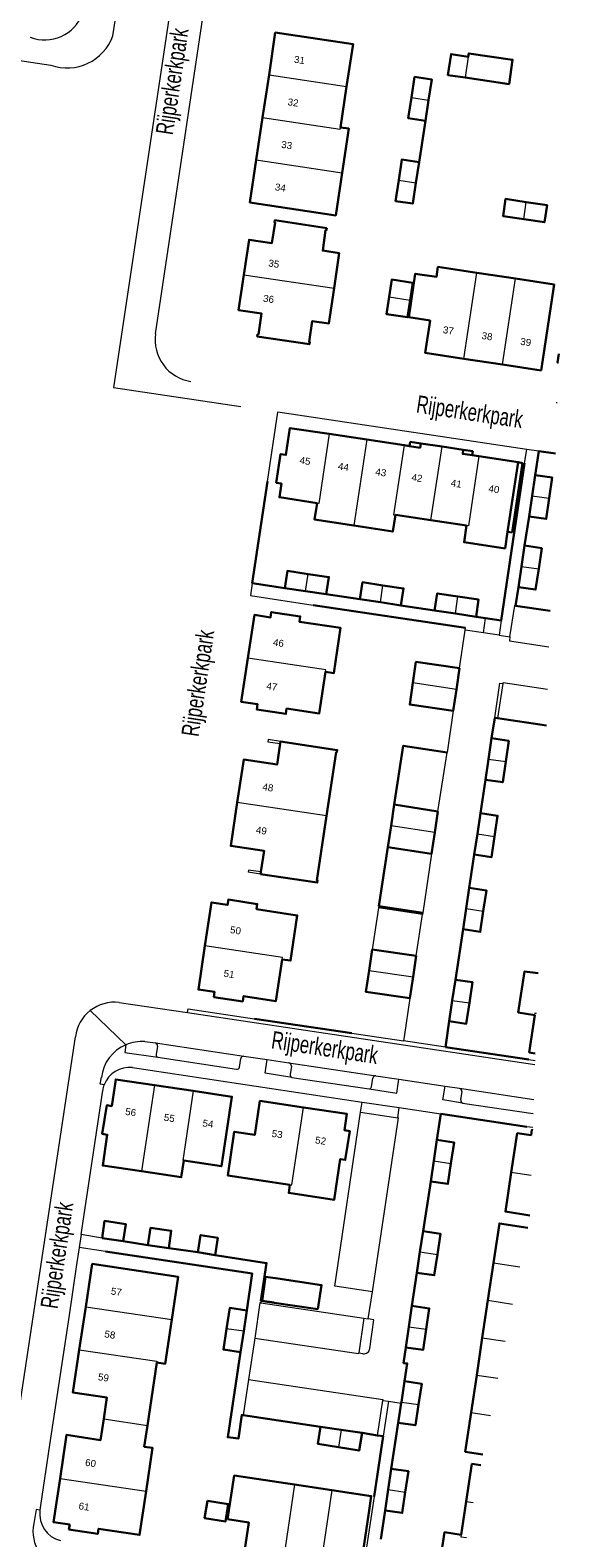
# Model space of a CAD drawing. Header units: metres. Extents: x 120324 to 133000, y 395500 to 402438.
# Tile 48 of 95: x 126424 to 126500, y 399653 to 399868. Entities that reach past the tile are written whole.
import ezdxf

# ---------------------------------------------------------------- set-up
doc = ezdxf.new("R2010")
doc.units = ezdxf.units.M
doc.linetypes.add('DGN2', pattern=[101.410184, 50.705092, -50.705092])
for name, color, linetype, lineweight, true_color in [('gg-afsc-erfafscheiding', 7, 'Continuous', 0, 0x00ff32), ('gg-afsc-hekwerk', 7, 'Continuous', 30, 0x00d228), ('gg-afsc-muur', 7, 'Continuous', 13, 0xffc800), ('gg-bbg-tussenscheiding', 7, 'Continuous', 0, 0x967800), ('gt-grn-weggrens', 7, 'Continuous', 0, 0x787878)]:
    doc.layers.add(name, color=color, linetype=linetype, lineweight=lineweight, true_color=true_color)
for name, color, linetype, lineweight in [('gg-anno-huisnummerreeks BGT', 7, 'Continuous', 13), ('gg-anno-openbare ruimte label', 7, 'Continuous', 13), ('gg-bbg-bijgebouw', 1, 'Continuous', 30), ('gg-bbg-hoofdgebouw', 1, 'Continuous', 30), ('gg-bbg-onder overbouw', 1, 'Continuous', 30), ('gg-bbg-pand overbouw', 1, 'DGN2', 30), ('gg-knt-plantopografie kant verharding', 6, 'Continuous', 0), ('gg-knt-verharding', 7, 'Continuous', 0), ('gg-knt-verharding nz', 7, 'DGN2', 0), ('gt-symb-lichtmast', 7, 'Continuous', 0)]:
    doc.layers.add(name, color=color, linetype=linetype, lineweight=lineweight)
doc.styles.add('StyleArial', font='arial.ttf')

msp = doc.modelspace()

# ---------------------------------------------------------------- linework, layer by layer
at = {"layer": 'gg-afsc-erfafscheiding'}
for p, q in [((126458.21, 399803.79), (126459.71, 399813.66)), ((126474.12, 399743.08), (126474.1, 399742.84)), ((126471.52, 399713.66), (126471.75, 399715.1)), ((126471.99, 399684.23), (126472.59, 399684.15))]:
    msp.add_line(p, q, dxfattribs=at)
at = {"layer": 'gg-afsc-hekwerk'}
for p, q in [((126480.78, 399855.3), (126479.87, 399849.39)), ((126496.47, 399804.69), (126496.97, 399808.11)), ((126499.37, 399807.75), (126496.97, 399808.11)), ((126494.95, 399806.41), (126491.62, 399783.92)), ((126456.03, 399789.24), (126458.21, 399803.79)), ((126495.59, 399798.79), (126494.96, 399794.61)), ((126460.69, 399788.55), (126456.03, 399789.24)), ((126494.07, 399788.69), (126493.66, 399786.03)), ((126486.5, 399782.86), (126464.73, 399786.08)), ((126471.39, 399786.94), (126466.61, 399787.66)), ((126482.1, 399785.34), (126477.28, 399786.07)), ((126493.66, 399786.03), (126498.62, 399785.29)), ((126489.38, 399784.25), (126488.02, 399784.45)), ((126491.62, 399783.92), (126489.38, 399784.25)), ((126490.23, 399767.08), (126490.68, 399770.01)), ((126490.68, 399770.01), (126491.1, 399769.94)), ((126491.1, 399769.94), (126498.07, 399768.91)), ((126489.38, 399761.16), (126488.65, 399756.4)), ((126475.41, 399751.51), (126474.12, 399743.08)), ((126487.76, 399750.47), (126487.05, 399745.71)), ((126474.12, 399743.08), (126480.4, 399742.15)), ((126486.16, 399739.8), (126485.08, 399732.59)), ((126456.35, 399727), (126470.28, 399724.95)), ((126484.16, 399726.67), (126483.65, 399722.94)), ((126483.65, 399722.94), (126495.54, 399721.18)), ((126482.41, 399709.72), (126482.99, 399713.44)), ((126482.99, 399713.44), (126495.27, 399711.59)), ((126480.45, 399696.68), (126481.54, 399703.78)), ((126437.59, 399695.24), (126441.12, 399694.69)), ((126444.12, 399694.26), (126448.27, 399693.65)), ((126478.86, 399686), (126479.57, 399690.74)), ((126457.28, 399686.7), (126459.15, 399686.45)), ((126454.73, 399670.39), (126465.81, 399668.72)), ((126475.89, 399662.73), (126476.9, 399669.31)), ((126471.72, 399667.85), (126473.95, 399667.5)), ((126474.75, 399667.37), (126473.47, 399658.77)), ((126473.95, 399667.5), (126474.75, 399667.37)), ((126474.39, 399652.65), (126475.02, 399656.77))]:
    msp.add_line(p, q, dxfattribs=at)
at = {"layer": 'gg-afsc-hekwerk', "flags": 128}
for points in [[(126476.33, 399757.61), (126477.62, 399766.01), (126483.88, 399765.05)], [(126435.07, 399693.77), (126456.04, 399690.61), (126455.26, 399685.33)], [(126450.72, 399693.26), (126458.08, 399692.12), (126457.28, 399686.7)], [(126477.8, 399675.25), (126478.18, 399677.77), (126477.66, 399677.82), (126477.98, 399680.06)], [(126454.36, 399679.39), (126452.53, 399667.22), (126454.05, 399667.03), (126454.54, 399670.41), (126454.73, 399670.39)]]:
    msp.add_lwpolyline(points, dxfattribs=at)
at = {"layer": 'gg-afsc-muur'}
msp.add_line((126457.23, 399747.68), (126455.44, 399747.95), dxfattribs=at)
msp.add_line((126457.23, 399747.68), (126455.44, 399747.95), dxfattribs=at)
at = {"layer": 'gg-afsc-muur', "flags": 128}
for points in [[(126460.08, 399766.63), (126458.29, 399766.91), (126458.24, 399766.59), (126460.03, 399766.32)], [(126460.08, 399766.63), (126458.29, 399766.91), (126458.24, 399766.59), (126460.03, 399766.32)], [(126457.27, 399747.99), (126455.49, 399748.26), (126455.44, 399747.95)], [(126457.27, 399747.99), (126455.49, 399748.26), (126455.44, 399747.95)]]:
    msp.add_lwpolyline(points, dxfattribs=at)
at = {"layer": 'gg-bbg-bijgebouw'}
for p, q in [((126480.78, 399855.3), (126481.23, 399858.26)), ((126479.87, 399849.39), (126479.42, 399846.43)), ((126478.6, 399829.68), (126478.97, 399832.14)), ((126496.47, 399804.69), (126496.03, 399801.74)), ((126496.03, 399801.74), (126495.59, 399798.79)), ((126494.96, 399794.61), (126494.51, 399791.65)), ((126494.51, 399791.65), (126494.07, 399788.69)), ((126460.69, 399788.55), (126463.65, 399788.11)), ((126463.65, 399788.11), (126466.61, 399787.66)), ((126471.39, 399786.94), (126474.34, 399786.51)), ((126474.34, 399786.51), (126477.28, 399786.07)), ((126485.06, 399784.9), (126482.1, 399785.34)), ((126488.02, 399784.45), (126485.06, 399784.9)), ((126485.22, 399774.06), (126485.66, 399777.09)), ((126484.77, 399771.01), (126485.22, 399774.06)), ((126490.23, 399767.08), (126489.8, 399764.12)), ((126489.8, 399764.12), (126489.38, 399761.16)), ((126475.88, 399754.57), (126476.33, 399757.61)), ((126476.33, 399757.61), (126482.57, 399756.63)), ((126482.57, 399756.63), (126482.13, 399753.61)), ((126488.65, 399756.4), (126488.21, 399753.43)), ((126475.88, 399754.57), (126475.41, 399751.51)), ((126481.66, 399750.56), (126482.13, 399753.61)), ((126488.21, 399753.43), (126487.76, 399750.47)), ((126475.41, 399751.51), (126481.66, 399750.56)), ((126487.05, 399745.71), (126486.6, 399742.76)), ((126486.6, 399742.76), (126486.16, 399739.8)), ((126473.17, 399736.93), (126472.73, 399733.93)), ((126479.47, 399736.01), (126473.17, 399736.93)), ((126479.01, 399732.99), (126479.47, 399736.01)), ((126479.01, 399732.99), (126478.54, 399729.94)), ((126485.08, 399732.59), (126484.62, 399729.63)), ((126484.62, 399729.63), (126484.16, 399726.67)), ((126482.41, 399709.72), (126481.97, 399706.73)), ((126481.54, 399703.78), (126481.97, 399706.73)), ((126437.59, 399695.24), (126434.59, 399695.69)), ((126480.45, 399696.68), (126480, 399693.71)), ((126444.12, 399694.26), (126441.12, 399694.69)), ((126448.27, 399693.65), (126450.72, 399693.26)), ((126479.57, 399690.74), (126480, 399693.71)), ((126454.81, 399682.36), (126455.26, 399685.33)), ((126459.15, 399686.45), (126459.15, 399686.47)), ((126465.42, 399685.51), (126459.15, 399686.45)), ((126478.86, 399686), (126478.42, 399683.02)), ((126454.81, 399682.36), (126454.36, 399679.39)), ((126477.98, 399680.06), (126478.42, 399683.02)), ((126477.8, 399675.25), (126477.35, 399672.26)), ((126476.9, 399669.31), (126477.32, 399672.09)), ((126477.32, 399672.09), (126477.35, 399672.26)), ((126465.81, 399668.72), (126468.76, 399668.29)), ((126468.76, 399668.29), (126471.72, 399667.85)), ((126475.45, 399659.74), (126475.89, 399662.73)), ((126475.02, 399656.77), (126475.45, 399659.74))]:
    msp.add_line(p, q, dxfattribs=at)
at = {"layer": 'gg-bbg-bijgebouw', "flags": 128}
for points in [[(126486.45, 399861.47), (126484, 399861.84), (126484.44, 399864.83), (126486.9, 399864.45)], [(126486.9, 399864.45), (126486.98, 399864.92), (126493.24, 399864.02), (126492.73, 399860.55), (126486.45, 399861.47)], [(126481.23, 399858.26), (126481.69, 399861.21), (126479.24, 399861.58), (126478.78, 399858.63)], [(126478.78, 399858.63), (126478.33, 399855.67), (126480.78, 399855.3)], [(126476.97, 399846.8), (126477.41, 399849.76), (126479.87, 399849.39)], [(126479.42, 399846.43), (126478.97, 399843.47), (126476.52, 399843.84), (126476.97, 399846.8)], [(126494.84, 399841.25), (126491.88, 399841.7), (126492.25, 399844.15), (126495.2, 399843.7)], [(126495.2, 399843.7), (126498.16, 399843.26), (126497.79, 399840.81), (126494.84, 399841.25)], [(126478.97, 399832.14), (126475.96, 399832.61), (126475.59, 399830.15)], [(126475.59, 399830.15), (126475.22, 399827.7), (126478.23, 399827.23), (126478.6, 399829.68)], [(126499.81, 399820.75), (126499.67, 399820.77), (126499.85, 399822.02)], [(126498.48, 399801.38), (126498.92, 399804.33), (126496.47, 399804.69)], [(126495.59, 399798.79), (126498.04, 399798.43), (126498.48, 399801.38)], [(126496.97, 399791.28), (126497.41, 399794.24), (126494.96, 399794.61)], [(126460.69, 399788.55), (126461.06, 399791), (126464.02, 399790.55)], [(126464.02, 399790.55), (126466.98, 399790.11), (126466.61, 399787.66)], [(126494.07, 399788.69), (126496.52, 399788.32), (126496.97, 399791.28)], [(126471.39, 399786.94), (126471.77, 399789.37), (126474.72, 399788.93)], [(126474.72, 399788.93), (126477.67, 399788.5), (126477.28, 399786.07)], [(126482.1, 399785.34), (126482.47, 399787.78), (126485.43, 399787.34)], [(126485.43, 399787.34), (126488.39, 399786.9), (126488.02, 399784.45)], [(126485.66, 399777.09), (126479.42, 399778), (126478.98, 399775)], [(126478.98, 399775), (126478.54, 399771.91), (126484.77, 399771.01)], [(126492.26, 399763.76), (126492.68, 399766.72), (126490.23, 399767.08)], [(126489.38, 399761.16), (126491.83, 399760.8), (126492.26, 399763.76)], [(126490.66, 399753.06), (126491.1, 399756.03), (126488.65, 399756.4)], [(126487.76, 399750.47), (126490.22, 399750.1), (126490.66, 399753.06)], [(126489.05, 399742.39), (126489.5, 399745.34), (126487.05, 399745.71)], [(126486.16, 399739.8), (126488.61, 399739.43), (126489.05, 399742.39)], [(126478.54, 399729.94), (126472.28, 399730.86), (126472.73, 399733.93)], [(126487.08, 399729.27), (126487.53, 399732.22), (126485.08, 399732.59)], [(126484.16, 399726.67), (126486.62, 399726.31), (126487.08, 399729.27)], [(126484.43, 399706.36), (126484.88, 399709.36), (126482.41, 399709.72)], [(126484.43, 399706.36), (126484, 399703.42), (126481.54, 399703.78)], [(126434.59, 399695.69), (126434.94, 399698.14), (126437.95, 399697.69), (126437.59, 399695.24)], [(126441.12, 399694.69), (126441.47, 399697.14), (126444.47, 399696.72), (126444.12, 399694.26)], [(126450.72, 399693.26), (126451.11, 399695.71), (126448.66, 399696.1), (126448.27, 399693.65)], [(126482.49, 399693.33), (126482.93, 399696.31), (126480.45, 399696.68)], [(126482.49, 399693.33), (126482.05, 399690.37), (126479.57, 399690.74)], [(126459.67, 399689.91), (126457.95, 399690.15), (126457.45, 399686.72), (126459.15, 399686.47)], [(126459.67, 399689.91), (126465.94, 399688.97), (126465.42, 399685.51)], [(126455.26, 399685.33), (126452.81, 399685.7), (126452.36, 399682.73)], [(126480.9, 399682.65), (126481.34, 399685.64), (126478.86, 399686)], [(126454.36, 399679.39), (126451.91, 399679.76), (126452.36, 399682.73)], [(126480.9, 399682.65), (126480.46, 399679.7), (126477.98, 399680.06)], [(126479.8, 399671.9), (126480.25, 399674.88), (126477.8, 399675.25)], [(126479.8, 399671.9), (126479.35, 399668.94), (126476.9, 399669.31)], [(126468.36, 399665.8), (126465.42, 399666.28), (126465.81, 399668.72)], [(126471.72, 399667.85), (126471.31, 399665.33), (126468.36, 399665.8)], [(126475.89, 399662.73), (126478.35, 399662.37), (126477.9, 399659.37)], [(126477.9, 399659.37), (126477.46, 399656.41), (126475.02, 399656.77)], [(126449.63, 399658.15), (126449.22, 399655.69), (126452.2, 399655.19), (126452.61, 399657.65), (126449.63, 399658.15)]]:
    msp.add_lwpolyline(points, dxfattribs=at)
at = {"layer": 'gg-bbg-hoofdgebouw'}
for p, q in [((126458.43, 399861.86), (126459.33, 399867.94)), ((126457.51, 399855.78), (126458.43, 399861.86)), ((126469.52, 399860.2), (126468.64, 399854.36)), ((126456.61, 399849.71), (126457.51, 399855.78)), ((126493.66, 399832.76), (126488.13, 399833.59)), ((126486.28, 399821.3), (126491.81, 399820.47)), ((126491.81, 399820.47), (126497.34, 399819.63)), ((126467.05, 399810.56), (126472.39, 399809.75)), ((126472.39, 399809.75), (126477.73, 399808.95)), ((126477.73, 399808.95), (126478.52, 399808.83)), ((126480.11, 399809.2), (126483.16, 399808.75)), ((126483.16, 399808.75), (126486.19, 399808.31)), ((126487.46, 399807.51), (126488.42, 399807.37)), ((126488.42, 399807.37), (126494.02, 399806.52)), ((126481.58, 399798.24), (126476.49, 399798.99)), ((126486.65, 399797.49), (126481.58, 399798.24)), ((126492.53, 399796.6), (126492.18, 399794.21)), ((126460.08, 399766.63), (126460.03, 399766.32)), ((126457.27, 399747.99), (126457.23, 399747.68)), ((126442.06, 399717.53), (126447.59, 399716.71)), ((126489.71, 399686.79), (126490.51, 399692.13)), ((126488.91, 399681.45), (126489.71, 399686.79)), ((126431.32, 399679.74), (126432.24, 399685.87)), ((126488.11, 399676.11), (126488.91, 399681.45)), ((126441.06, 399668.93), (126442.4, 399677.91)), ((126487.31, 399670.77), (126488.11, 399676.11)), ((126467.41, 399659.67), (126462.07, 399660.47)), ((126486.61, 399658.06), (126485.88, 399653.29))]:
    msp.add_line(p, q, dxfattribs=at)
at = {"layer": 'gg-bbg-hoofdgebouw', "flags": 128}
for points in [[(126459.33, 399867.94), (126470.44, 399866.27), (126469.52, 399860.2)], [(126468.64, 399854.36), (126469.82, 399854.2), (126468.87, 399847.87)], [(126468.87, 399847.87), (126467.96, 399841.78), (126455.7, 399843.63), (126456.61, 399849.71)], [(126454.84, 399833.28), (126455.59, 399838.31), (126458.85, 399837.82), (126459.3, 399840.77), (126459.21, 399840.79), (126459.24, 399841.1), (126466.69, 399839.98)], [(126466.69, 399839.98), (126466.64, 399839.66), (126466.52, 399839.68), (126466.1, 399836.75), (126468.46, 399836.38), (126467.72, 399831.37)], [(126467.72, 399831.37), (126466.98, 399826.35), (126464.61, 399826.7), (126464.15, 399823.72), (126464.26, 399823.7), (126464.21, 399823.39), (126456.76, 399824.5), (126456.8, 399824.81), (126456.92, 399824.79), (126457.37, 399827.77), (126454.09, 399828.25), (126454.84, 399833.28)], [(126488.13, 399833.59), (126482.58, 399834.43), (126482.38, 399833.01), (126479.34, 399833.46), (126478.43, 399827.24), (126481.45, 399826.76), (126480.75, 399822.13), (126486.28, 399821.3)], [(126497.34, 399819.63), (126499.17, 399831.93), (126493.66, 399832.76)], [(126459.44, 399803.58), (126460.09, 399807.69), (126460.84, 399807.58), (126461.41, 399811.41), (126467.05, 399810.56)], [(126465.29, 399800.68), (126459.91, 399801.51), (126460.2, 399803.47), (126459.44, 399803.58)], [(126470.54, 399797.47), (126464.95, 399798.32), (126465.29, 399800.68)], [(126476.49, 399798.99), (126476.12, 399796.62), (126470.54, 399797.47)], [(126492.18, 399794.21), (126486.31, 399795.1), (126486.65, 399797.49)], [(126455.41, 399778.53), (126456.34, 399784.71), (126458.65, 399784.36), (126458.76, 399785.12), (126462.9, 399784.49), (126462.79, 399783.72), (126468.64, 399782.87), (126467.7, 399776.4), (126466.5, 399776.57)], [(126466.5, 399776.57), (126465.6, 399770.63), (126460.95, 399771.34), (126460.84, 399770.57), (126456.68, 399771.21), (126456.79, 399771.94), (126454.47, 399772.28), (126455.41, 399778.53)], [(126460.03, 399766.32), (126459.58, 399763.32), (126454.83, 399764.04), (126453.9, 399757.91)], [(126460.08, 399766.63), (126468.18, 399765.41), (126468.13, 399765.11), (126468.03, 399765.12), (126466.66, 399756)], [(126453.9, 399757.91), (126452.97, 399751.72), (126457.73, 399751.01), (126457.27, 399747.99)], [(126466.66, 399756), (126465.27, 399746.79), (126465.38, 399746.77), (126465.33, 399746.46), (126457.23, 399747.68)], [(126460.32, 399735.5), (126461.51, 399735.33), (126462.46, 399741.78), (126456.65, 399742.68), (126456.76, 399743.39), (126452.62, 399744.03), (126452.51, 399743.29), (126450.2, 399743.64), (126449.28, 399737.45)], [(126449.28, 399737.45), (126448.35, 399731.18), (126450.66, 399730.86), (126450.55, 399730.11), (126454.67, 399729.49), (126454.79, 399730.25), (126459.42, 399729.54), (126460.32, 399735.5)], [(126496.88, 399733.51), (126494.96, 399733.79), (126494.06, 399727.92), (126496.4, 399727.55)], [(126496.4, 399727.55), (126495.62, 399722.2), (126496.49, 399722.07)], [(126442.06, 399717.53), (126436.53, 399718.36), (126435.95, 399714.55), (126435.23, 399714.67), (126434.59, 399710.58), (126435.32, 399710.44), (126434.67, 399706.05), (126440.23, 399705.22)], [(126446.25, 399706.76), (126451.63, 399705.95), (126453.12, 399715.88), (126447.59, 399716.71)], [(126461.42, 399703.3), (126452.54, 399704.63), (126453.47, 399710.87), (126456.4, 399710.42), (126457.13, 399715.28), (126463.34, 399714.35)], [(126463.34, 399714.35), (126469.57, 399713.41), (126469.22, 399711.09), (126469.96, 399710.97), (126469.33, 399706.86), (126468.61, 399706.97), (126467.74, 399701.13), (126461.25, 399702.13), (126461.42, 399703.3)], [(126496.12, 399711.11), (126495.99, 399711.13), (126495.88, 399710.39), (126493.9, 399710.67), (126493.06, 399705.06)], [(126440.23, 399705.22), (126445.89, 399704.37), (126446.25, 399706.76)], [(126493.06, 399705.06), (126492.22, 399699.46), (126495.71, 399698.93)], [(126490.51, 399692.13), (126491.36, 399697.78), (126495.4, 399697.16)], [(126432.24, 399685.87), (126433.16, 399691.99), (126445.43, 399690.15), (126444.53, 399684.03)], [(126444.53, 399684.03), (126443.59, 399677.73), (126442.4, 399677.91)], [(126431.32, 399679.74), (126430.4, 399673.61), (126435.26, 399672.89), (126434.81, 399669.86)], [(126428.56, 399661.34), (126429.48, 399667.56), (126434.36, 399666.83), (126434.81, 399669.86)], [(126487.31, 399670.77), (126486.47, 399665.16), (126488.99, 399664.78)], [(126441.06, 399668.93), (126440.6, 399665.88), (126441.79, 399665.71), (126440.86, 399659.51)], [(126488.69, 399663.22), (126487.43, 399663.41), (126486.61, 399658.06)], [(126428.56, 399661.34), (126427.63, 399655.12), (126429.95, 399654.78), (126429.84, 399654.03), (126433.96, 399653.42), (126434.07, 399654.15), (126439.93, 399653.27), (126440.86, 399659.51)], [(126462.07, 399660.47), (126453.46, 399661.75), (126452.52, 399655.53)], [(126467.41, 399659.67), (126473.04, 399658.82), (126472.71, 399656.45)], [(126465.58, 399647.38), (126471.23, 399646.53), (126472.71, 399656.45)], [(126452.52, 399655.53), (126455.54, 399655.07), (126454.63, 399649.02), (126460.24, 399648.18)], [(126485.88, 399653.29), (126483.52, 399653.66), (126482.72, 399648.33)]]:
    msp.add_lwpolyline(points, dxfattribs=at)
at = {"layer": 'gg-bbg-onder overbouw'}
msp.add_line((126494.02, 399806.52), (126492.53, 399796.6), dxfattribs=at)
at = {"layer": 'gg-bbg-onder overbouw', "flags": 128}
for points in [[(126478.52, 399808.83), (126480.02, 399808.6), (126480.11, 399809.2)], [(126486.19, 399808.31), (126486.11, 399807.72), (126487.46, 399807.51)]]:
    msp.add_lwpolyline(points, dxfattribs=at)
at = {"layer": 'gg-bbg-pand overbouw', "flags": 128}
for points in [[(126480.11, 399809.2), (126478.61, 399809.43), (126478.52, 399808.83)], [(126486.19, 399808.31), (126487.55, 399808.1), (126487.46, 399807.51)], [(126494.02, 399806.52), (126494.68, 399806.41), (126493.19, 399796.5), (126492.53, 399796.6)]]:
    msp.add_lwpolyline(points, dxfattribs=at)
at = {"layer": 'gg-bbg-tussenscheiding'}
for p, q in [((126486.9, 399864.45), (126486.45, 399861.47)), ((126458.43, 399861.86), (126469.52, 399860.2)), ((126478.78, 399858.63), (126481.23, 399858.26)), ((126456.61, 399849.71), (126468.87, 399847.87)), ((126476.97, 399846.8), (126479.42, 399846.43)), ((126494.84, 399841.25), (126495.2, 399843.7)), ((126454.84, 399833.28), (126467.72, 399831.37)), ((126486.28, 399821.3), (126488.13, 399833.59)), ((126491.81, 399820.47), (126493.66, 399832.76)), ((126475.59, 399830.15), (126478.6, 399829.68)), ((126472.39, 399809.75), (126470.54, 399797.47)), ((126481.58, 399798.24), (126483.16, 399808.75)), ((126496.03, 399801.74), (126498.48, 399801.38)), ((126463.65, 399788.11), (126464.02, 399790.55)), ((126494.51, 399791.65), (126496.97, 399791.28)), ((126474.34, 399786.51), (126474.72, 399788.93)), ((126485.06, 399784.9), (126485.43, 399787.34)), ((126485.22, 399774.06), (126478.98, 399775)), ((126489.8, 399764.12), (126492.26, 399763.76)), ((126466.66, 399756), (126453.9, 399757.91)), ((126482.13, 399753.61), (126475.88, 399754.57)), ((126488.21, 399753.43), (126490.66, 399753.06)), ((126486.6, 399742.76), (126489.05, 399742.39)), ((126472.73, 399733.93), (126479.01, 399732.99)), ((126484.62, 399729.63), (126487.08, 399729.27)), ((126442.06, 399717.53), (126440.23, 399705.22)), ((126481.97, 399706.73), (126484.43, 399706.36)), ((126495.9, 399704.64), (126493.06, 399705.06)), ((126480, 399693.71), (126482.49, 399693.33)), ((126490.51, 399692.13), (126494.29, 399691.56)), ((126489.71, 399686.79), (126493.24, 399686.26)), ((126432.24, 399685.87), (126444.53, 399684.03)), ((126454.81, 399682.36), (126452.36, 399682.73)), ((126478.42, 399683.02), (126480.9, 399682.65)), ((126488.91, 399681.45), (126492.2, 399680.95)), ((126488.11, 399676.11), (126491.15, 399675.65)), ((126477.35, 399672.26), (126479.8, 399671.9)), ((126434.81, 399669.86), (126441.06, 399668.93)), ((126487.31, 399670.77), (126490.1, 399670.35)), ((126468.76, 399668.29), (126468.36, 399665.8)), ((126428.56, 399661.34), (126440.86, 399659.51)), ((126462.07, 399660.47), (126460.24, 399648.18)), ((126467.41, 399659.67), (126465.58, 399647.38)), ((126475.45, 399659.74), (126477.9, 399659.37)), ((126486.61, 399658.06), (126487.63, 399657.9))]:
    msp.add_line(p, q, dxfattribs=at)
at = {"layer": 'gg-bbg-tussenscheiding', "flags": 128}
for points in [[(126457.51, 399855.78), (126468.61, 399854.12), (126468.64, 399854.36)], [(126467.05, 399810.56), (126465.56, 399800.64), (126465.29, 399800.68)], [(126477.73, 399808.95), (126476.24, 399799.03), (126476.49, 399798.99)], [(126488.42, 399807.37), (126486.93, 399797.45), (126486.65, 399797.49)], [(126466.5, 399776.57), (126466.55, 399776.86), (126455.41, 399778.53)], [(126460.32, 399735.5), (126460.37, 399735.79), (126449.28, 399737.45)], [(126496.4, 399727.55), (126496.45, 399727.86), (126496.68, 399727.82)], [(126447.59, 399716.71), (126446.11, 399706.78), (126446.25, 399706.76)], [(126461.42, 399703.3), (126461.67, 399703.27), (126463.34, 399714.35)], [(126431.32, 399679.74), (126442.42, 399678.09), (126442.4, 399677.91)], [(126485.88, 399653.29), (126485.84, 399653.02), (126486.64, 399652.9)]]:
    msp.add_lwpolyline(points, dxfattribs=at)
at = {"layer": 'gg-knt-plantopografie kant verharding'}
for p, q in [((126436.13, 399867.46), (126449.32, 399955.37)), ((126442.21, 399824.89), (126452.15, 399891.15)), ((126411.68, 399865.59), (126427.23, 399863.26))]:
    msp.add_line(p, q, dxfattribs=at)
at = {"layer": 'gg-knt-plantopografie kant verharding', "flags": 128}
msp.add_lwpolyline([(126448.11, 399896.6), (126436.21, 399817.21), (126454.42, 399814.48)], dxfattribs=at)
at = {"layer": 'gg-knt-plantopografie kant verharding'}
for centre, radius, start, end in [((126426.37, 399872.67), 5.81, 249.0482, 339.0183), ((126429.58, 399869.81), 6.96, 250.2999, 340.2778), ((126448.15, 399824), 6, 171.4735, 261.5428)]:
    msp.add_arc(centre, radius, start, end, dxfattribs=at)
at = {"layer": 'gg-knt-verharding'}
for p, q in [((126494.95, 399806.41), (126495.28, 399808.36)), ((126489.07, 399782.15), (126489.38, 399784.25)), ((126491.62, 399783.92), (126491.3, 399781.83)), ((126485.66, 399777.09), (126486.45, 399782.53)), ((126486.45, 399782.53), (126486.5, 399782.86)), ((126491.3, 399781.83), (126489.07, 399782.15)), ((126491.84, 399774.91), (126491.1, 399769.94)), ((126484.77, 399771.01), (126483.88, 399765.05)), ((126474.1, 399742.84), (126473.17, 399736.93)), ((126480.37, 399741.93), (126474.1, 399742.84)), ((126480.4, 399742.15), (126480.37, 399741.93)), ((126437.01, 399729.36), (126446.8, 399727.9)), ((126446.8, 399727.9), (126496.44, 399720.5)), ((126420.45, 399656), (126430.76, 399724.45)), ((126440.69, 399723.78), (126442.19, 399723.58)), ((126442.48, 399723.12), (126442.31, 399721.91)), ((126470.28, 399724.95), (126477.64, 399723.86)), ((126442.56, 399721.51), (126453.8, 399719.81)), ((126454.23, 399720.12), (126454.41, 399721.32)), ((126454.84, 399721.67), (126458.15, 399721.19)), ((126458.15, 399721.19), (126461.27, 399720.73)), ((126495.54, 399721.18), (126496.46, 399721.04)), ((126461.62, 399720.25), (126461.45, 399719.06)), ((126473.71, 399718.87), (126476.98, 399718.38)), ((126431.58, 399696.21), (126434.69, 399716.79)), ((126434.31, 399717.67), (126434.48, 399718.65)), ((126461.7, 399718.64), (126472.74, 399716.99)), ((126473.1, 399717.31), (126473.27, 399718.51)), ((126476.98, 399718.38), (126483.59, 399717.39)), ((126483.59, 399717.39), (126485.66, 399717.08)), ((126471.75, 399715.1), (126477.05, 399714.32)), ((126485.98, 399716.63), (126485.82, 399715.43)), ((126486.1, 399714.97), (126496.2, 399713.46)), ((126471.52, 399713.66), (126476.83, 399712.86)), ((126476.83, 399712.86), (126477.05, 399714.32)), ((126496.13, 399711.46), (126495.27, 399711.59)), ((126434.59, 399695.69), (126431.58, 399696.21)), ((126435.07, 399693.77), (126431.32, 399694.36)), ((126457.28, 399686.7), (126457.26, 399686.43)), ((126472.59, 399684.15), (126473.2, 399688.02)), ((126457.26, 399686.43), (126471.99, 399684.23)), ((126471.99, 399684.23), (126471.26, 399679.27)), ((126471.26, 399679.27), (126471.85, 399679.17)), ((126473.95, 399667.5), (126474.68, 399672.48)), ((126474.68, 399672.48), (126475.49, 399672.37)), ((126475.49, 399672.37), (126474.75, 399667.37)), ((126473.47, 399658.77), (126472.14, 399649.96)), ((126425.16, 399656.89), (126424.81, 399654.92))]:
    msp.add_line(p, q, dxfattribs=at)
at = {"layer": 'gg-knt-verharding', "flags": 128}
for points in [[(126495.28, 399808.36), (126463.48, 399813.09), (126459.71, 399813.66)], [(126456.03, 399789.24), (126455.78, 399787.47), (126464.73, 399786.08)], [(126490.68, 399770.01), (126491.41, 399774.97), (126491.84, 399774.91)], [(126478.54, 399729.94), (126477.75, 399724.42), (126477.64, 399723.86)], [(126446.8, 399727.9), (126446.87, 399728.41), (126456.35, 399727)], [(126437.99, 399723.29), (126437.82, 399722.2), (126442.56, 399721.51)], [(126461.7, 399718.64), (126457.86, 399719.22), (126458.15, 399721.19)], [(126438.92, 399720.03), (126459.14, 399717.01), (126471.75, 399715.1)], [(126472.74, 399716.99), (126476.68, 399716.4), (126476.98, 399718.38)], [(126486.1, 399714.97), (126483.29, 399715.41), (126483.59, 399717.39)], [(126473.2, 399688.02), (126467.84, 399688.83), (126471.52, 399713.66)], [(126431.32, 399694.36), (126430.88, 399691.57), (126429.86, 399684.67), (126427.08, 399666.15), (126425.76, 399657.47), (126425.69, 399656.8)], [(126472.85, 399679.92), (126473.43, 399684.01), (126472.59, 399684.15)]]:
    msp.add_lwpolyline(points, dxfattribs=at)
at = {"layer": 'gg-knt-verharding'}
for centre, radius, start, end in [((126436.39, 399723.71), 5.68, 128.1595, 172.5561), ((126436.39, 399723.71), 5.68, 83.7746, 128.1785), ((126440.11, 399718.04), 5.66, 111.9878, 173.8629), ((126440.46, 399717.39), 6.4, 87.9555, 112.7512), ((126442.07, 399723.19), 0.412, 350.7242, 73.5092), ((126442.7, 399721.87), 0.389, 173.7241, 248.12), ((126454.85, 399721.21), 0.463, 91.6041, 165.7476), ((126438.46, 399716.22), 3.84, 83.1442, 159.5042), ((126453.85, 399720.18), 0.38, 261.7875, 350.6158), ((126461.17, 399720.28), 0.457, 355.9798, 76.5591), ((126461.86, 399719.02), 0.409, 173.4212, 247.5099), ((126473.74, 399718.39), 0.485, 94.2801, 165.3571), ((126436.9, 399716.69), 2.22, 156.7986, 177.4071), ((126472.69, 399717.4), 0.414, 276.0642, 346.6458), ((126485.56, 399716.66), 0.428, 355.9881, 75.574), ((126486.23, 399715.36), 0.411, 170.8198, 252.7852), ((126471.98, 399680.04), 0.881, 261.3507, 352.3526), ((126429.62, 399656.3), 3.97, 172.7594, 255.5412), ((126430.37, 399653.81), 5.67, 168.6895, 256.5754)]:
    msp.add_arc(centre, radius, start, end, dxfattribs=at)
at = {"layer": 'gg-knt-verharding nz'}
for p, q in [((126496.97, 399808.11), (126495.28, 399808.36)), ((126489.07, 399782.15), (126486.45, 399782.53)), ((126491.3, 399781.83), (126492.87, 399781.58)), ((126482.57, 399756.63), (126483.88, 399765.05)), ((126481.66, 399750.56), (126480.4, 399742.15)), ((126479.47, 399736.01), (126480.37, 399741.93)), ((126442.19, 399723.58), (126454.84, 399721.67)), ((126483.65, 399722.94), (126477.64, 399723.86)), ((126461.27, 399720.73), (126473.71, 399718.87)), ((126434.87, 399717.56), (126434.31, 399717.67)), ((126485.66, 399717.08), (126496.27, 399715.48)), ((126477.05, 399714.32), (126482.99, 399713.44)), ((126431.58, 399696.21), (126431.32, 399694.36)), ((126456.39, 399681.36), (126455.49, 399675.48)), ((126455.49, 399675.48), (126454.73, 399670.39)), ((126475.49, 399672.37), (126477.32, 399672.09)), ((126425.69, 399656.8), (126425.16, 399656.89))]:
    msp.add_line(p, q, dxfattribs=at)
at = {"layer": 'gg-knt-verharding nz', "flags": 128}
for points in [[(126492.87, 399781.58), (126493.55, 399786.05), (126493.66, 399786.03)], [(126492.87, 399781.58), (126492.79, 399780.99), (126498.44, 399780.13)], [(126491.84, 399774.91), (126491.88, 399775.04), (126498.24, 399774.09)], [(126473.2, 399688.02), (126476.95, 399712.84), (126476.83, 399712.86)], [(126457.26, 399686.43), (126457.14, 399686.45), (126456.39, 399681.36)], [(126456.39, 399681.36), (126471.24, 399679.18), (126471.26, 399679.27)], [(126455.49, 399675.48), (126474.7, 399672.6), (126474.68, 399672.48)]]:
    msp.add_lwpolyline(points, dxfattribs=at)
at = {"layer": 'gt-grn-weggrens'}
msp.add_line((126432.88, 399728.18), (126437.99, 399723.29), dxfattribs=at)
at = {"layer": 'gt-symb-lichtmast'}
msp.add_line((126499.62, 399815.03), (126499.47, 399815.03), dxfattribs=at)

# ---------------------------------------------------------------- texts
at = {"layer": 'gg-anno-huisnummerreeks BGT', "char_height": 1, "attachment_point": 8, "line_spacing_factor": 0.8, "style": 'StyleArial'}
for s, insert, rotation in [('{\\C256;31}', (126462.71, 399863.49), 351.5), ('{\\C256;32}', (126461.8, 399857.41), 351.5), ('{\\C256;33}', (126460.89, 399851.33), 351.5), ('{\\C256;34}', (126459.98, 399845.26), 351.5), ('{\\C256;35}', (126459.05, 399834.38), 351.5), ('{\\C256;36}', (126458.3, 399829.35), 351.5), ('{\\C256;37}', (126483.99, 399824.85), 351.4), ('{\\C256;38}', (126489.52, 399824.02), 351.4), ('{\\C256;39}', (126495.05, 399823.19), 351.4), ('{\\C256;45}', (126463.51, 399806.21), 351.4), ('{\\C256;44}', (126469, 399805.38), 351.4), ('{\\C256;43}', (126474.34, 399804.57), 351.4), ('{\\C256;42}', (126479.51, 399803.79), 351.4), ('{\\C256;41}', (126485.12, 399802.98), 351.4), ('{\\C256;40}', (126490.5, 399802.17), 351.4), ('{\\C256;46}', (126459.71, 399780.21), 351.4), ('{\\C256;47}', (126458.77, 399773.99), 351.4), ('{\\C256;48}', (126458.2, 399759.56), 351.4), ('{\\C256;49}', (126457.27, 399753.4), 351.4), ('{\\C256;50}', (126453.58, 399739.14), 351.5), ('{\\C256;51}', (126452.65, 399732.91), 351.5), ('{\\C256;56}', (126438.59, 399713.17), 351.5), ('{\\C256;55}', (126444.11, 399712.34), 351.5), ('{\\C256;54}', (126449.64, 399711.52), 351.5), ('{\\C256;53}', (126459.52, 399710.03), 351.5), ('{\\C256;52}', (126465.74, 399709.1), 351.5), ('{\\C256;57}', (126436.54, 399687.51), 351.5), ('{\\C256;58}', (126435.62, 399681.39), 351.5), ('{\\C256;59}', (126434.7, 399675.26), 351.5), ('{\\C256;60}', (126432.86, 399663.04), 351.5), ('{\\C256;61}', (126431.93, 399656.82), 351.5)]:
    msp.add_mtext(s, dxfattribs=dict(at, insert=insert, rotation=rotation))
at = {"layer": 'gg-anno-openbare ruimte label', "char_height": 2.5, "attachment_point": 5, "line_spacing_factor": 0.8, "style": 'StyleArial'}
for insert, rotation in [((126444.95, 399860.89), 81.5), ((126487.07, 399813.37), 351.5), ((126448.62, 399774.92), 81.5), ((126466.35, 399722.54), 351.5), ((126428.48, 399693.18), 81.5)]:
    msp.add_mtext('{\\W0.68;\\C256;Rijperkerkpark}', dxfattribs=dict(at, insert=insert, rotation=rotation))

doc.saveas('drawing.dxf')
